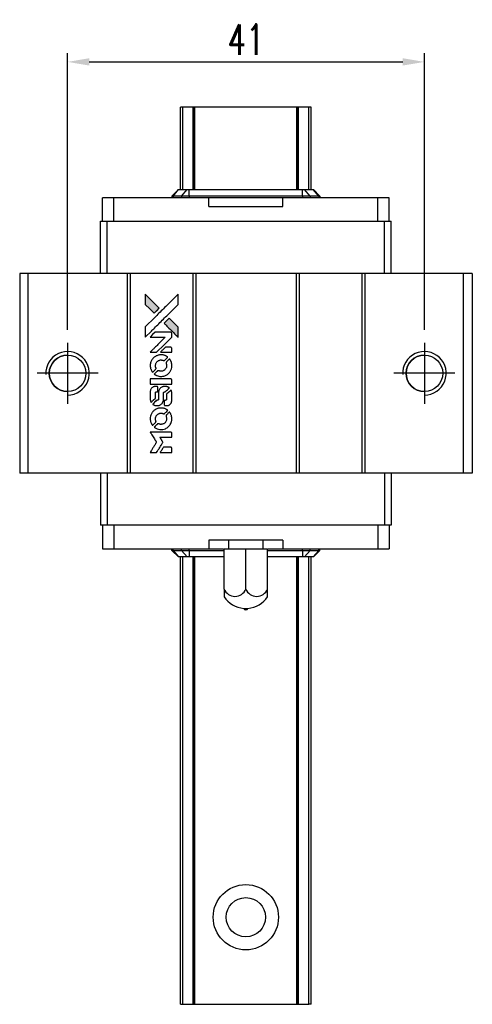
# Model space of a CAD drawing. Header units: millimetres. Extents: x 953 to 1179, y 90 to 267.
# Tile 2 of 3: x 968 to 1020, y 154 to 267. Entities that reach past the tile are written whole.
import ezdxf

# ---------------------------------------------------------------- set-up
doc = ezdxf.new("R2010")
doc.units = ezdxf.units.MM
doc.header["$LTSCALE"] = 0.1
doc.layers.get('0').update_dxf_attribs({"linetype": 'CONTINUOUS'})
doc.layers.get('Defpoints').update_dxf_attribs({"linetype": 'CONTINUOUS'})
doc.styles.add('DIM-7', font='SIMPLEX.shx', dxfattribs={"width": 0.7, "bigfont": 'chineset.shx'})
doc.dimstyles.new('CNS', dxfattribs={"dimtxt": 3.5, "dimasz": 2.5, "dimexe": 1, "dimexo": 1.5, "dimgap": 0.09, "dimtad": 0, "dimdsep": 46, "dimtxsty": 'DIM-7', "dimcen": 0.09, "dimclrd": 1, "dimclre": 1, "dimclrt": 4, "dimadec": 0, "dimazin": 0, "dimtfac": 1, "dimtix": 1, "dimtmove": 2, "dimatfit": 3, "dimfxl": 1, "dimtvp": 0.971429, "dimtolj": 1, "dimarcsym": 0})

# ---------------------------------------------------------------- blocks, each defined once
blk = doc.blocks.new('*D213')
at = {"color": 7, "lineweight": -2}
for p, q in [((973.32, 231.04), (973.32, 262.79)), ((1014.32, 231.04), (1014.32, 262.79)), ((975.82, 261.79), (1011.82, 261.79))]:
    blk.add_line(p, q, dxfattribs=at)
at = {"color": 7}
for points in [[(975.82, 262.21), (975.82, 261.37), (973.32, 261.79)], [(1011.82, 262.21), (1011.82, 261.37), (1014.32, 261.79)]]:
    blk.add_solid(points, dxfattribs=at)
at = {"layer": 'Defpoints', "color": 0}
for p in [(1014.32, 261.79), (973.32, 229.54), (1014.32, 229.54)]:
    blk.add_point(p, dxfattribs=at)
at = {"color": 7, "insert": (993.82, 264.34), "char_height": 3.5, "attachment_point": 5, "style": 'DIM-7'}
blk.add_mtext('\\A1;41', dxfattribs=at)
blk = doc.blocks.new('A$Ce5cb1b67')
at = {"linetype": 'Continuous'}
h = blk.add_hatch(color=256, dxfattribs=at)
h.dxf.hatch_style = 1
h.paths.add_polyline_path([(0, 18.17), (0, 17.58), (0, 16.99), (0.51, 16.49, 0.000288), (0.71, 16.29, 0.000479), (0.87, 16.13, 0.000013), (1.02, 15.98, 0.197177), (1.02, 15.98, 0.197497), (1.02, 15.98, 0.00004), (1.11, 16.07, 0.000834), (1.2, 16.16, 0.000506), (1.32, 16.27), (1.61, 16.56), (0.8, 17.36)])
h.paths.add_polyline_path([(2.75, 15.42), (2.46, 15.13, 0.000476), (2.35, 15.01, 0.000789), (2.25, 14.92, 0.000035), (2.17, 14.83, 0.19758), (2.17, 14.83, 0.198396), (2.17, 14.83, 0.000019), (2.28, 14.71, 0.000582), (2.41, 14.59, 0.000351), (2.56, 14.43, 0.000108), (3.21, 13.79, 0.000692), (3.53, 13.47, 0.000077), (3.76, 13.24, 0.197527), (3.77, 13.24, 0.410181), (3.77, 13.24, 0.000493), (3.77, 13.36, 0.002424), (3.78, 13.53, 0.000529), (3.78, 13.81), (3.78, 14.39), (3.26, 14.9)])
for points in [[(0.51, 16.49, 0.000288), (0.71, 16.29, 0.000479), (0.87, 16.13, 0.000013), (1.02, 15.98, 0.197177), (1.02, 15.98, 0.197497), (1.02, 15.98, 0.00004), (1.11, 16.07, 0.000836), (1.2, 16.16, 0.000505), (1.32, 16.27), (1.61, 16.56), (0.8, 17.36), (0, 18.17), (0, 17.58), (0, 16.99)], [(0.71, 13.93, -0.000056), (1.06, 14.28, -0.000021), (1.55, 14.77, -0.000021), (2.09, 15.31, -0.000025), (2.59, 15.81), (3.78, 16.99), (3.77, 17.58), (3.77, 18.16), (2.98, 17.37, 0.000274), (2.6, 16.99, 0.000123), (2.1, 16.5, 0.000121), (1.57, 15.97, 0.000165), (1.09, 15.49), (0, 14.4), (0, 13.81), (0, 13.22)], [(2.56, 14.43, 0.000108), (3.21, 13.79, 0.000692), (3.53, 13.47, 0.000077), (3.76, 13.24, 0.197527), (3.77, 13.24, 0.410182), (3.77, 13.24, 0.000493), (3.77, 13.36, 0.002424), (3.78, 13.53, 0.000529), (3.78, 13.81), (3.78, 14.39), (3.26, 14.9), (2.75, 15.42), (2.46, 15.13, 0.000476), (2.35, 15.01, 0.000789), (2.25, 14.92, 0.000035), (2.17, 14.83, 0.19758), (2.17, 14.83, 0.198396), (2.17, 14.83, 0.000019), (2.28, 14.71, 0.000582), (2.41, 14.59, 0.000351)], [(0.94, 11.49), (1.31, 11.49), (2.18, 12.36), (3.05, 13.23), (3.05, 13.47, 0.0008), (3.05, 13.63, 0.010795), (3.04, 13.69, 0.030495), (3.04, 13.72, 0.080372), (3.03, 13.74, 0.03816), (3.02, 13.76, 0.041799), (3, 13.78, 0.042486), (2.99, 13.79, 0.042078), (2.97, 13.8, 0.099276), (2.94, 13.81, 0.003302), (2.81, 13.81, 0.002586), (2.6, 13.81, 0.000204), (2.04, 13.81), (1.14, 13.81), (0.85, 13.52), (0.56, 13.23), (1.43, 13.23), (2.29, 13.22), (1.44, 12.37, 0.000253), (1.11, 12.04, 0.000412), (0.83, 11.77, 0.000041), (0.58, 11.52, 0.041338), (0.57, 11.51), (0.56, 11.49)], [(2.39, 11.49), (3.05, 11.49), (3.05, 11.73), (3.05, 11.98), (3.03, 12.01, 0.03146), (3.02, 12.02, 0.026444), (3.01, 12.03, 0.026444), (3, 12.04, 0.031457), (2.98, 12.05), (2.95, 12.07), (2.63, 12.07), (2.31, 12.07), (2.02, 11.79, 0.000745), (1.91, 11.68, 0.001228), (1.82, 11.58, 0.000087), (1.74, 11.5, 0.195134), (1.74, 11.49, 0.412117), (1.74, 11.49, 0.000048), (1.93, 11.49, 0.00109), (2.14, 11.49, 0.000653)], [(0.58, 9.83, 0.023681), (0.59, 9.72, 0.022402), (0.62, 9.62, 0.021929), (0.66, 9.52, 0.020503), (0.7, 9.42, 0.013745), (0.73, 9.36, 0.009767), (0.77, 9.3, 0.009658), (0.8, 9.24, 0.027804), (0.83, 9.2), (0.84, 9.19), (1.03, 9.37, 0.002053), (1.11, 9.46, 0.006738), (1.17, 9.52, 0.007826), (1.21, 9.56, 0.063909), (1.22, 9.58, 0.061532), (1.23, 9.61, 0.068674), (1.24, 9.65, 0.052072), (1.23, 9.69, 0.019648), (1.21, 9.74, -0.018366), (1.19, 9.8, -0.0288), (1.18, 9.86, -0.029061), (1.17, 9.92, -0.019155), (1.17, 9.99, -0.053809), (1.2, 10.13, -0.058833), (1.25, 10.27, -0.058566), (1.33, 10.38, -0.052525), (1.44, 10.48, -0.044733), (1.53, 10.54, -0.040573), (1.64, 10.58, -0.041123), (1.74, 10.61, -0.04951), (1.85, 10.61, -0.017369), (1.9, 10.6, -0.024255), (1.94, 10.6, -0.023787), (1.98, 10.58, -0.015798), (2.03, 10.57, 0.010631), (2.06, 10.55, 0.033653), (2.08, 10.55, 0.037806), (2.1, 10.55, 0.016307), (2.13, 10.55, 0.068179), (2.18, 10.55, 0.095747), (2.22, 10.57, 0.033418), (2.28, 10.62, 0.002133), (2.43, 10.78, 0.001452), (2.52, 10.87, 0.012393), (2.56, 10.91, 0.020479), (2.58, 10.93, 0.344362), (2.57, 10.94, 0.074287), (2.55, 10.96, 0.005454), (2.49, 11.01, 0.008391), (2.42, 11.05, 0.017097), (2.36, 11.08, 0.027375), (2.24, 11.13, 0.02835), (2.12, 11.17, 0.027723), (1.99, 11.19, 0.023913), (1.86, 11.2, 0.027047), (1.7, 11.19, 0.031685), (1.55, 11.17, 0.032425), (1.4, 11.13, 0.031013), (1.26, 11.07, 0.037914), (1.09, 10.97, 0.040153), (0.95, 10.85, 0.039834), (0.82, 10.71, 0.036173), (0.71, 10.54, 0.040752), (0.64, 10.38, 0.035885), (0.6, 10.2, 0.035491), (0.57, 10.01, 0.037615)], [(1.08, 8.96, 0.018008), (1.14, 8.92, 0.009842), (1.2, 8.88, 0.009807), (1.28, 8.85, 0.015716), (1.34, 8.82, 0.048467), (1.56, 8.75, 0.045841), (1.79, 8.72, 0.046006), (2.03, 8.74, 0.049638), (2.25, 8.8, 0.064819), (2.54, 8.95, 0.06695), (2.78, 9.17, 0.066691), (2.95, 9.45, 0.063505), (3.04, 9.76, 0.03135), (3.05, 9.84, 0.010439), (3.05, 9.96, 0.010391), (3.05, 10.08, 0.032408), (3.04, 10.16, 0.015696), (3.02, 10.25, 0.018095), (3, 10.34, 0.018551), (2.97, 10.42, 0.018352), (2.93, 10.5, 0.015568), (2.9, 10.56, 0.009832), (2.87, 10.62, 0.009795), (2.83, 10.68, 0.023727), (2.8, 10.72), (2.79, 10.73), (2.61, 10.56, 0.001528), (2.5, 10.45, 0.010022), (2.45, 10.4, 0.019586), (2.43, 10.37, 0.061865), (2.41, 10.34, 0.055054), (2.4, 10.31, 0.061607), (2.4, 10.27, 0.048725), (2.4, 10.22, 0.020221), (2.42, 10.16, -0.017722), (2.44, 10.1, -0.02685), (2.45, 10.04, -0.02759), (2.45, 9.99, -0.020233), (2.45, 9.93, -0.04793), (2.44, 9.81, -0.048386), (2.4, 9.69, -0.047866), (2.33, 9.59, -0.044964), (2.25, 9.5, -0.04333), (2.16, 9.42, -0.050921), (2.05, 9.36, -0.051473), (1.94, 9.33, -0.0459), (1.82, 9.32, -0.019014), (1.76, 9.32, -0.024114), (1.71, 9.33, -0.025081), (1.66, 9.34, -0.023892), (1.61, 9.36, 0.008624), (1.57, 9.37, 0.026486), (1.54, 9.38, 0.035074), (1.51, 9.38, 0.02756), (1.49, 9.38, 0.087163), (1.45, 9.37, 0.073291), (1.41, 9.35, 0.028074), (1.35, 9.3, 0.002594), (1.22, 9.17), (1.04, 8.99)], [(1.81, 7.85), (3.05, 7.85), (3.05, 8.1), (3.05, 8.34), (3.03, 8.37, 0.071429), (3.01, 8.39, 0.054799), (2.99, 8.41, 0.053585), (2.96, 8.43, 0.060698), (2.93, 8.44, 0.033975), (2.88, 8.44, 0.000112), (2.25, 8.44, 0.000726), (1.63, 8.44, 0.001084), (1.1, 8.44), (0.57, 8.43), (0.57, 8.14), (0.57, 7.85)], [(0.58, 6.04, 0.018538), (0.58, 6, 0.010695), (0.59, 5.96, 0.01068), (0.6, 5.92, 0.017678), (0.61, 5.88, 0.013849), (0.63, 5.84, 0.011814), (0.64, 5.79, 0.004513), (0.66, 5.75, 0.290035), (0.67, 5.75, 0.196418), (0.67, 5.75, 0.000124), (0.74, 5.82, 0.001477), (0.82, 5.9, 0.000898), (0.92, 6), (1.17, 6.24), (1.17, 6.55, -0.001471), (1.17, 6.79, -0.028714), (1.17, 6.86, -0.097073), (1.19, 6.9, -0.084199), (1.22, 6.93, -0.042698), (1.24, 6.95, -0.053912), (1.26, 6.96, -0.051004), (1.29, 6.97, -0.032967), (1.32, 6.97, 0.00807), (1.33, 6.97, 0.003023), (1.36, 6.97, 0.002994), (1.38, 6.97, 0.003629), (1.4, 6.97), (1.46, 6.98), (1.46, 7.21, 0.001618), (1.45, 7.33, 0.005206), (1.45, 7.4, 0.00535), (1.45, 7.45, 0.060675), (1.45, 7.47, 0.048484), (1.44, 7.48, 0.02389), (1.44, 7.5, 0.022812), (1.43, 7.51, 0.02462), (1.41, 7.52, 0.061781), (1.39, 7.55, 0.080179), (1.35, 7.56, 0.048561), (1.31, 7.57, 0.010021), (1.22, 7.57, 0.016602), (1.11, 7.57, 0.031409), (1.03, 7.55, 0.036474), (0.95, 7.53, 0.03439), (0.88, 7.5, 0.065928), (0.76, 7.42, 0.069066), (0.67, 7.31, 0.065697), (0.61, 7.18, 0.051559), (0.58, 7.02, 0.020904), (0.57, 6.94, 0.000451), (0.57, 6.53, 0.000419), (0.57, 6.12, 0.022759)], [(0.9, 5.5, 0.023289), (0.96, 5.46, 0.026845), (1.01, 5.43, 0.026047), (1.08, 5.41, 0.019751), (1.15, 5.39, 0.013249), (1.19, 5.38, 0.025169), (1.23, 5.37, 0.016532), (1.27, 5.37, 0.002937), (1.35, 5.37, 0.003317), (1.42, 5.37, 0.011808), (1.46, 5.37, 0.01777), (1.49, 5.38, 0.021476), (1.52, 5.38, 0.04325), (1.66, 5.42, 0.045753), (1.78, 5.49, 0.04649), (1.88, 5.57, 0.047672), (1.97, 5.67, 0.025315), (1.99, 5.71, 0.015208), (2.02, 5.76, 0.01512), (2.05, 5.82, 0.022488), (2.07, 5.87, 0.027857), (2.09, 5.95, 0.034138), (2.1, 6.02, 0.014286), (2.1, 6.14, 0.00124), (2.1, 6.43, -0.00103), (2.1, 6.6, -0.002552), (2.1, 6.73, -0.001594), (2.11, 6.83, -0.047676), (2.11, 6.86, -0.085307), (2.13, 6.9, -0.097789), (2.16, 6.93, -0.085947), (2.2, 6.96, -0.051339), (2.26, 6.97, 0.014634), (2.28, 6.97, 0.015028), (2.3, 6.97, 0.014927), (2.31, 6.98, 0.059415), (2.32, 6.98, 0.070595), (2.34, 6.99, 0.00028), (2.55, 7.2, 0.000111), (2.76, 7.41, 0.200239), (2.77, 7.42, 0.268906), (2.76, 7.42, 0.001866), (2.71, 7.45, 0.007532), (2.66, 7.48, 0.017818), (2.62, 7.5, 0.013256), (2.58, 7.52, 0.011636), (2.54, 7.53, 0.011528), (2.49, 7.54, 0.012303), (2.45, 7.56, 0.0423), (2.38, 7.56, 0.013657), (2.27, 7.57, 0.013857), (2.17, 7.56, 0.037428), (2.09, 7.55, 0.014927), (2.04, 7.54, 0.0122), (1.99, 7.52, 0.012518), (1.94, 7.51, 0.023062), (1.9, 7.49, 0.065961), (1.76, 7.4, 0.06055), (1.65, 7.27, 0.059676), (1.57, 7.11, 0.060497), (1.52, 6.94, 0.025683), (1.52, 6.9, 0.001528), (1.52, 6.79, 0.002124), (1.52, 6.65, 0.001173), (1.52, 6.49, -0.000809), (1.52, 6.19, -0.017164), (1.52, 6.1, -0.063931), (1.51, 6.05, -0.108429), (1.49, 6.02, -0.052941), (1.46, 6, -0.063675), (1.44, 5.99, -0.050562), (1.41, 5.98, -0.020337), (1.36, 5.98, 0.009897), (1.34, 5.97, 0.016482), (1.31, 5.97, 0.019019), (1.3, 5.97, 0.06043), (1.28, 5.96, 0.076267), (1.26, 5.94, 0.00054), (1.07, 5.75, 0.000307), (0.87, 5.55, 0.142594), (0.86, 5.53, 0.232419), (0.86, 5.53, 0.022995), (0.87, 5.52, 0.024627), (0.88, 5.51, 0.015407)], [(2.18, 5.47, 0.065483), (2.19, 5.44, 0.053271), (2.21, 5.41, 0.052018), (2.24, 5.39, 0.0556), (2.27, 5.38, 0.036839), (2.29, 5.37, 0.026922), (2.31, 5.37, 0.016905), (2.35, 5.37, 0.004317), (2.4, 5.37, 0.016369), (2.5, 5.37, 0.029936), (2.59, 5.38, 0.03418), (2.67, 5.4, 0.031327), (2.74, 5.43, 0.046935), (2.83, 5.49, 0.054053), (2.91, 5.56, 0.053701), (2.97, 5.64, 0.045364), (3.01, 5.74, 0.032479), (3.03, 5.83, 0.03386), (3.04, 5.92, 0.013578), (3.05, 6.06, 0.001155), (3.05, 6.42, 0.000413), (3.05, 6.73, 0.005008), (3.04, 6.85, 0.013199), (3.04, 6.92, 0.033956), (3.03, 6.97, 0.013909), (3.02, 7.02, 0.010864), (3, 7.07, 0.010938), (2.99, 7.12, 0.028702), (2.97, 7.16), (2.96, 7.18), (2.71, 6.93), (2.45, 6.68), (2.45, 6.39, -0.001504), (2.45, 6.27, -0.00328), (2.45, 6.17, -0.001901), (2.45, 6.1, -0.061333), (2.45, 6.08, -0.063621), (2.44, 6.05, -0.048633), (2.42, 6.03, -0.046769), (2.4, 6.01, -0.047961), (2.37, 5.99, -0.02678), (2.35, 5.98, -0.050957), (2.33, 5.98, -0.029398), (2.3, 5.97, -0.00401), (2.25, 5.97), (2.17, 5.97), (2.17, 5.73, 0.001061), (2.17, 5.59, 0.009147), (2.17, 5.53, 0.020721), (2.17, 5.49, 0.051619)], [(0.58, 3.73, 0.024131), (0.59, 3.62, 0.022344), (0.62, 3.51, 0.021883), (0.66, 3.41, 0.020884), (0.71, 3.3, 0.010669), (0.74, 3.24, 0.010389), (0.77, 3.19, 0.010913), (0.8, 3.13, 0.022227), (0.83, 3.09), (0.84, 3.08), (1.03, 3.27, 0.002452), (1.1, 3.34, 0.003628), (1.16, 3.41, 0.001662), (1.21, 3.46, 0.070159), (1.22, 3.48, 0.047671), (1.23, 3.49, 0.018624), (1.23, 3.5, 0.017921), (1.23, 3.52, 0.018804), (1.23, 3.54, 0.018255), (1.24, 3.56, 0.041312), (1.23, 3.58, 0.037164), (1.23, 3.6, 0.012342), (1.22, 3.62, -0.015101), (1.2, 3.68, -0.035998), (1.18, 3.73, -0.033244), (1.18, 3.78, -0.011249), (1.18, 3.86, -0.004059), (1.18, 3.92, -0.019693), (1.18, 3.96, -0.027943), (1.18, 3.98, -0.014411), (1.19, 4.02, -0.033089), (1.22, 4.1, -0.033887), (1.26, 4.18, -0.034021), (1.31, 4.25, -0.033942), (1.37, 4.32, -0.02816), (1.44, 4.38, -0.035032), (1.5, 4.42, -0.035269), (1.58, 4.46, -0.029196), (1.66, 4.49, -0.037862), (1.76, 4.5, -0.043657), (1.85, 4.51, -0.043064), (1.94, 4.49, -0.035184), (2.04, 4.46, 0.033699), (2.08, 4.45, 0.052815), (2.13, 4.44, 0.059167), (2.16, 4.44, 0.058972), (2.2, 4.45, 0.059208), (2.23, 4.47, 0.021125), (2.26, 4.5, 0.008691), (2.32, 4.56, 0.000851), (2.46, 4.7, 0.001873), (2.53, 4.77, 0.013884), (2.56, 4.8, 0.022355), (2.58, 4.83, 0.341453), (2.58, 4.84, 0.073011), (2.56, 4.85, 0.004587), (2.49, 4.9, 0.00748), (2.42, 4.94, 0.016837), (2.37, 4.97, 0.028606), (2.24, 5.02, 0.031352), (2.11, 5.06, 0.031004), (1.97, 5.09, 0.0268), (1.83, 5.09, 0.026698), (1.67, 5.09, 0.03002), (1.53, 5.06, 0.030357), (1.39, 5.02, 0.028554), (1.25, 4.96, 0.062944), (1, 4.79, 0.062206), (0.79, 4.56, 0.062448), (0.65, 4.29, 0.064355), (0.58, 4, 0.017377), (0.57, 3.94, 0.008369), (0.57, 3.86, 0.008367), (0.57, 3.79, 0.01757)], [(1.08, 2.85, 0.064158), (1.37, 2.7, 0.06356), (1.69, 2.62, 0.064004), (2.01, 2.63, 0.066747), (2.32, 2.72, 0.04321), (2.51, 2.82, 0.044737), (2.68, 2.96, 0.044901), (2.82, 3.12, 0.044184), (2.93, 3.31, 0.026293), (2.99, 3.45, 0.033344), (3.03, 3.59, 0.033227), (3.05, 3.73, 0.025815), (3.05, 3.88, 0.023119), (3.04, 4.03, 0.031044), (3.02, 4.16, 0.031337), (2.98, 4.29, 0.024258), (2.92, 4.42, 0.015622), (2.89, 4.47, 0.008495), (2.86, 4.53, 0.008415), (2.83, 4.58, 0.020814), (2.8, 4.62), (2.78, 4.63), (2.61, 4.45, 0.002843), (2.47, 4.32, 0.033917), (2.42, 4.27, 0.087906), (2.4, 4.22, 0.073302), (2.4, 4.18, 0.022047), (2.4, 4.15, 0.026465), (2.4, 4.13, 0.022233), (2.41, 4.11, 0.009985), (2.42, 4.07, -0.039011), (2.45, 3.96, -0.044398), (2.45, 3.85, -0.045096), (2.44, 3.74, -0.04265), (2.41, 3.63, -0.071154), (2.33, 3.47, -0.068827), (2.2, 3.34, -0.068713), (2.05, 3.26, -0.070507), (1.87, 3.22, -0.028605), (1.8, 3.21, -0.031418), (1.73, 3.22, -0.031044), (1.66, 3.23, -0.02668), (1.59, 3.26, 0.038913), (1.54, 3.27, 0.043732), (1.5, 3.28, 0.047754), (1.46, 3.28, 0.075756), (1.43, 3.27, 0.07294), (1.41, 3.25, 0.003456), (1.36, 3.21, 0.005023), (1.3, 3.15, 0.002422), (1.22, 3.07, 0.000819), (1.15, 3, 0.001349), (1.09, 2.94, 0.0001), (1.04, 2.89, 0.205335), (1.04, 2.89, 0.219821), (1.04, 2.89, 0.002494), (1.05, 2.88, 0.007089), (1.07, 2.87, 0.004494)], [(0.94, 0), (1.31, 0), (1.38, 0.1, -0.000297), (1.42, 0.17, -0.000037), (1.5, 0.3, -0.000043), (1.6, 0.46, -0.000036), (1.71, 0.64, 0.000044), (1.81, 0.81, 0.000063), (1.9, 0.96, 0.000035), (1.98, 1.09, 0.0009), (2, 1.12), (2.03, 1.17), (1.99, 1.24, 0.001175), (1.97, 1.27, 0.000208), (1.92, 1.34, 0.000225), (1.87, 1.43, 0.000203), (1.82, 1.51, -0.000711), (1.77, 1.6, -0.001119), (1.72, 1.67, -0.000263), (1.69, 1.73, -0.04589), (1.68, 1.73, -0.519312), (1.69, 1.74, -0.001914), (1.79, 1.74, -0.003124), (1.95, 1.74, -0.000285), (2.36, 1.74), (3.05, 1.74), (3.05, 1.98, 0.001727), (3.05, 2.15, 0.025279), (3.04, 2.21, 0.073886), (3.04, 2.25, 0.07426), (3.02, 2.28, 0.03264), (3.01, 2.29, 0.01784), (3, 2.3, 0.017712), (2.99, 2.3, 0.026854), (2.98, 2.31), (2.95, 2.32), (1.76, 2.33), (0.56, 2.33), (0.57, 2.31, -0.004595), (0.58, 2.3, -0.00016), (0.6, 2.27, -0.000298), (0.63, 2.23, -0.000208), (0.66, 2.18, 0.000986), (0.75, 2.03, 0.00025), (0.89, 1.8, 0.000268), (1.05, 1.56, 0.000436), (1.18, 1.35, -0.002932), (1.22, 1.28, -0.004718), (1.25, 1.22, -0.001113), (1.29, 1.17, -0.227179), (1.29, 1.16, -0.045982), (1.28, 1.16, -0.000145), (1.24, 1.09, -0.000825), (1.19, 1.01, -0.000517), (1.13, 0.92, 0.000056), (0.94, 0.6, 0.000289), (0.83, 0.43, 0.000481), (0.75, 0.3, 0.000418), (0.67, 0.16), (0.57, 0)], [(2.39, 0), (3.05, 0), (3.05, 0.24, 0.000842), (3.05, 0.39, 0.010591), (3.05, 0.45, 0.028995), (3.04, 0.48, 0.069543), (3.04, 0.51, 0.051063), (3.02, 0.53, 0.039932), (3.01, 0.55, 0.039414), (2.99, 0.56, 0.045845), (2.96, 0.58, 0.094811), (2.94, 0.58, 0.007124), (2.88, 0.58, 0.004713), (2.76, 0.59, 0.000534), (2.51, 0.59), (2.09, 0.59), (2.05, 0.53, 0.000828), (1.94, 0.35, 0.000879), (1.84, 0.18, 0.000048), (1.73, 0.01, 0.137596), (1.73, 0, 0.413028), (1.73, 0, 0.000016), (1.93, 0, 0.000623), (2.14, 0, 0.000374)]]:
    blk.add_lwpolyline(points, format="xyb", close=True)

msp = doc.modelspace()

# ---------------------------------------------------------------- linework, layer by layer
at = {"color": 7, "linetype": 'Continuous', "lineweight": 25}
for p, q in [((986.55, 256.586), (986.299, 256.586)), ((986.299, 247.126), (986.299, 256.586)), ((986.299, 256.586), (986.299, 256.586)), ((986.299, 247.126), (986.299, 256.586)), ((987.739, 256.586), (986.55, 256.586)), ((986.55, 247.126), (986.55, 256.586)), ((987.824, 256.586), (987.739, 256.586)), ((987.739, 247.126), (987.739, 256.586)), ((987.949, 256.586), (987.824, 256.586)), ((987.824, 247.126), (987.824, 256.586)), ((999.649, 256.586), (987.949, 256.586)), ((987.949, 247.126), (987.949, 256.586)), ((999.649, 247.126), (999.649, 256.586)), ((999.773, 256.586), (999.649, 256.586)), ((999.859, 256.586), (999.773, 256.586)), ((999.773, 247.126), (999.773, 256.586)), ((1001.047, 256.586), (999.859, 256.586)), ((999.859, 247.126), (999.859, 256.586)), ((1001.047, 247.126), (1001.047, 256.586)), ((1001.299, 247.126), (1001.299, 256.586)), ((1001.299, 247.126), (1001.299, 256.586)), ((985.309, 246.386), (986.049, 247.126)), ((985.436, 246.386), (986.082, 247.126)), ((986.049, 247.126), (986.082, 247.126)), ((986.082, 247.126), (987.063, 247.126)), ((986.417, 246.386), (987.063, 247.126)), ((987.063, 247.126), (987.29, 247.126)), ((987.29, 246.386), (987.29, 247.126)), ((987.29, 247.126), (1000.328, 247.126)), ((1000.328, 246.386), (1000.328, 247.126)), ((1000.328, 247.126), (1000.555, 247.126)), ((1001.201, 246.386), (1000.555, 247.126)), ((1000.555, 247.126), (1001.536, 247.126)), ((1002.181, 246.386), (1001.536, 247.126)), ((1001.536, 247.126), (1001.569, 247.126)), ((1002.309, 246.386), (1001.569, 247.126)), ((977.334, 243.486), (977.334, 246.186)), ((978.635, 246.186), (977.334, 246.186)), ((978.635, 243.486), (978.635, 246.186)), ((989.559, 246.186), (978.635, 246.186)), ((985.436, 246.386), (985.309, 246.386)), ((985.309, 246.386), (985.309, 246.186)), ((986.417, 246.386), (985.436, 246.386)), ((985.436, 246.386), (985.436, 246.186)), ((987.29, 246.386), (986.417, 246.386)), ((986.417, 246.386), (986.417, 246.186)), ((1000.328, 246.386), (987.29, 246.386)), ((987.29, 246.386), (987.29, 246.186)), ((989.559, 245.186), (989.559, 246.186)), ((998.059, 245.186), (998.059, 246.186)), ((1008.982, 246.186), (998.059, 246.186)), ((1001.201, 246.386), (1000.328, 246.386)), ((1000.328, 246.386), (1000.328, 246.186)), ((1001.201, 246.386), (1001.201, 246.186)), ((1002.181, 246.386), (1001.201, 246.386)), ((1002.181, 246.386), (1002.181, 246.186)), ((1002.309, 246.386), (1002.181, 246.386)), ((1002.309, 246.386), (1002.309, 246.186)), ((1008.982, 243.486), (1008.982, 246.186)), ((1010.284, 246.186), (1008.982, 246.186)), ((1010.284, 243.486), (1010.284, 246.186)), ((989.559, 245.186), (998.059, 245.186)), ((977.099, 237.486), (977.099, 243.486)), ((977.099, 243.486), (977.857, 243.486)), ((977.857, 237.486), (977.857, 243.486)), ((977.857, 243.486), (1009.741, 243.486)), ((1009.741, 237.486), (1009.741, 243.486)), ((1009.741, 243.486), (1010.499, 243.486)), ((1010.499, 237.486), (1010.499, 243.486)), ((967.819, 237.486), (967.819, 214.586)), ((968.769, 237.486), (967.819, 237.486)), ((968.769, 237.486), (968.769, 214.586)), ((980.169, 237.486), (968.769, 237.486)), ((980.169, 237.486), (980.169, 214.586)), ((980.519, 237.486), (980.169, 237.486)), ((980.519, 237.486), (980.519, 214.586)), ((987.719, 237.486), (980.519, 237.486)), ((987.719, 237.486), (987.719, 214.586)), ((988.069, 237.486), (987.719, 237.486)), ((988.069, 237.486), (988.069, 214.586)), ((999.569, 237.486), (988.069, 237.486)), ((999.569, 237.486), (999.569, 214.586)), ((999.919, 237.486), (999.569, 237.486)), ((999.919, 237.486), (999.919, 214.586)), ((1007.119, 237.486), (999.919, 237.486)), ((1007.119, 237.486), (1007.119, 214.586)), ((1007.469, 237.486), (1007.119, 237.486)), ((1007.469, 237.486), (1007.469, 214.586)), ((1018.769, 237.486), (1007.469, 237.486)), ((1018.769, 237.486), (1018.769, 214.586)), ((1019.819, 237.486), (1018.769, 237.486)), ((1019.819, 237.486), (1019.819, 214.586)), ((968.769, 214.586), (967.819, 214.586)), ((980.169, 214.586), (968.769, 214.586)), ((977.099, 214.586), (977.099, 208.586)), ((977.857, 214.586), (977.857, 208.586)), ((980.519, 214.586), (980.169, 214.586)), ((987.719, 214.586), (980.519, 214.586)), ((988.069, 214.586), (987.719, 214.586)), ((999.569, 214.586), (988.069, 214.586)), ((999.919, 214.586), (999.569, 214.586)), ((1007.119, 214.586), (999.919, 214.586)), ((1007.469, 214.586), (1007.119, 214.586)), ((1018.769, 214.586), (1007.469, 214.586)), ((1009.741, 214.586), (1009.741, 208.586)), ((1010.499, 214.586), (1010.499, 208.586)), ((1019.819, 214.586), (1018.769, 214.586)), ((977.857, 208.586), (977.099, 208.586)), ((977.334, 208.586), (977.334, 205.886)), ((1009.741, 208.586), (977.857, 208.586)), ((978.635, 208.586), (978.635, 205.886)), ((1008.982, 208.586), (1008.982, 205.886)), ((1010.499, 208.586), (1009.741, 208.586)), ((1010.284, 208.586), (1010.284, 205.886)), ((989.559, 206.886), (989.559, 205.886)), ((998.059, 206.886), (989.559, 206.886)), ((991.799, 206.886), (991.799, 205.886)), ((995.799, 205.886), (995.799, 206.886)), ((998.059, 206.886), (998.059, 205.886)), ((977.334, 205.886), (978.635, 205.886)), ((978.635, 205.886), (989.559, 205.886)), ((985.309, 205.686), (985.309, 205.886)), ((985.436, 205.686), (985.436, 205.886)), ((986.417, 205.686), (986.417, 205.886)), ((987.29, 205.686), (987.29, 205.886)), ((991.299, 201.268), (991.299, 205.886)), ((991.299, 205.886), (993.799, 205.886)), ((993.799, 201.268), (993.799, 205.886)), ((993.799, 205.886), (996.299, 205.886)), ((996.299, 201.268), (996.299, 205.886)), ((998.059, 205.886), (1008.982, 205.886)), ((1000.328, 205.686), (1000.328, 205.886)), ((1001.2, 205.686), (1001.2, 205.886)), ((1002.181, 205.686), (1002.181, 205.886)), ((1002.309, 205.686), (1002.309, 205.886)), ((1008.982, 205.886), (1010.284, 205.886)), ((985.309, 205.686), (985.436, 205.686)), ((985.309, 205.686), (986.049, 204.946)), ((985.436, 205.686), (986.417, 205.686)), ((985.436, 205.686), (986.082, 204.946)), ((986.082, 204.946), (986.049, 204.946)), ((987.063, 204.946), (986.082, 204.946)), ((986.299, 153.586), (986.299, 204.946)), ((986.299, 153.586), (986.299, 204.946)), ((986.417, 205.686), (987.29, 205.686)), ((986.417, 205.686), (987.063, 204.946)), ((986.55, 153.586), (986.55, 204.946)), ((987.29, 204.946), (987.063, 204.946)), ((987.29, 205.686), (987.29, 204.946)), ((987.29, 205.686), (991.299, 205.686)), ((991.299, 204.946), (987.29, 204.946)), ((987.739, 153.586), (987.739, 204.946)), ((987.824, 153.586), (987.824, 204.946)), ((987.949, 153.586), (987.949, 204.946)), ((996.299, 205.686), (1000.328, 205.686)), ((1000.328, 204.946), (996.299, 204.946)), ((999.649, 153.586), (999.649, 204.946)), ((999.773, 153.586), (999.773, 204.946)), ((999.859, 153.586), (999.859, 204.946)), ((1000.328, 205.686), (1000.328, 204.946)), ((1000.328, 205.686), (1001.2, 205.686)), ((1000.555, 204.946), (1000.328, 204.946)), ((1001.2, 205.686), (1000.555, 204.946)), ((1001.536, 204.946), (1000.555, 204.946)), ((1001.047, 153.586), (1001.047, 204.946)), ((1001.2, 205.686), (1002.181, 205.686)), ((1001.299, 153.586), (1001.299, 204.946)), ((1001.299, 153.586), (1001.299, 204.946)), ((1002.181, 205.686), (1001.536, 204.946)), ((1001.569, 204.946), (1001.536, 204.946)), ((1002.309, 205.686), (1001.569, 204.946)), ((1002.181, 205.686), (1002.309, 205.686)), ((991.299, 201.268), (991.299, 200.377)), ((996.299, 200.377), (996.299, 201.268)), ((993.566, 199.045), (993.799, 199.045)), ((993.799, 199.045), (994.032, 199.045)), ((986.299, 153.586), (986.55, 153.586)), ((986.299, 153.586), (986.299, 153.586)), ((986.55, 153.586), (987.739, 153.586)), ((987.739, 153.586), (987.824, 153.586)), ((987.824, 153.586), (987.949, 153.586)), ((987.949, 153.586), (999.649, 153.586)), ((999.649, 153.586), (999.773, 153.586)), ((999.773, 153.586), (999.859, 153.586)), ((999.859, 153.586), (1001.047, 153.586))]:
    msp.add_line(p, q, dxfattribs=at)
for p, q in [((973.319, 229.536), (973.319, 222.536)), ((1014.319, 229.536), (1014.319, 222.536)), ((976.819, 226.036), (969.819, 226.036)), ((1017.819, 226.036), (1010.819, 226.036))]:
    msp.add_line(p, q)
for centre, radius in [((973.319, 226.036), 2.1), ((1014.319, 226.036), 2.1), ((993.799, 163.586), 3.75), ((993.799, 163.586), 2.25)]:
    msp.add_circle(centre, radius, dxfattribs=at)
for centre in [(973.319, 226.036), (1014.319, 226.036)]:
    msp.add_arc(centre, 2.5, 270, 183.42717)
for centre, radius, start, end in [((973.319, 226.036), 2.1, 90, 180), ((1014.319, 226.036), 2.1, 90, 180), ((973.319, 226.036), 2.1, 180, 270), ((1014.319, 226.036), 2.1, 180, 270), ((992.549, 201.759), 1.343, 201.45578, 338.54422), ((995.049, 201.759), 1.343, 201.45578, 338.54422), ((993.799, 202.036), 3, 213.55731, 265.54803), ((993.799, 202.036), 3, 274.45197, 326.44269), ((993.799, 199.136), 0.25, 201.33333, 270), ((993.799, 199.136), 0.25, 270, 338.66667)]:
    msp.add_arc(centre, radius, start, end, dxfattribs=at)
for points, knots in [([(1001.299, 256.586), (1001.299, 256.586), (1001.275, 256.586), (1001.18, 256.586), (1001.111, 256.586), (1001.047, 256.586)], [0, 0, 0, 0, 0.5, 0.5, 1, 1, 1, 1]), ([(998.059, 246.186), (998.059, 246.186), (997.956, 246.186), (997.525, 246.186), (997.198, 246.186), (996.602, 246.186), (996.386, 246.186), (996.049, 246.186), (995.935, 246.186), (995.699, 246.186), (995.577, 246.186), (994.946, 246.186), (994.378, 246.186), (993.24, 246.186), (992.672, 246.186), (992.041, 246.186), (991.918, 246.186), (991.682, 246.186), (991.569, 246.186), (991.232, 246.186), (991.016, 246.186), (990.42, 246.186), (990.093, 246.186), (989.662, 246.186), (989.559, 246.186), (989.559, 246.186)], [0, 0, 0, 0, 0.125, 0.125, 0.25, 0.25, 0.3125, 0.3125, 0.34375, 0.34375, 0.375, 0.375, 0.5, 0.5, 0.625, 0.625, 0.65625, 0.65625, 0.6875, 0.6875, 0.75, 0.75, 0.875, 0.875, 1, 1, 1, 1]), ([(989.559, 205.886), (989.586, 205.886), (989.64, 205.886), (990.094, 205.886), (990.643, 205.886), (991.099, 205.886), (991.247, 205.886)], [0, 0, 0, 0, 0.2803631, 0.5706163, 0.8608696, 1, 1, 1, 1]), ([(996.351, 205.886), (996.505, 205.886), (996.969, 205.886), (997.524, 205.886), (997.977, 205.886), (998.032, 205.886), (998.059, 205.886)], [0, 0, 0, 0, 0.1445848, 0.4329992, 0.7214133, 1, 1, 1, 1]), ([(1001.299, 153.586), (1001.299, 153.586), (1001.275, 153.586), (1001.18, 153.586), (1001.111, 153.586), (1001.047, 153.586)], [0, 0, 0, 0, 0.5, 0.5, 1, 1, 1, 1])]:
    msp.add_open_spline(points, degree=3, knots=knots, dxfattribs=at)

# ---------------------------------------------------------------- block references
msp.add_blockref('A$Ce5cb1b67', (982.246, 216.956))

# ---------------------------------------------------------------- dimensions: what is measured, and where the dimension line sits
at = {"color": 7}
dim = msp.add_linear_dim(base=(1014.319, 261.788), p1=(973.319, 229.536), p2=(1014.319, 229.536), dimstyle='CNS', override={"dimgap": 0.8, "dimtad": 1, "dimclrd": 7, "dimclre": 7, "dimclrt": 7, "dimadec": 2, "dimazin": 2, "dimtmove": 1}, dxfattribs=at)
dim.commit()
dim.dimension.update_dxf_attribs({"geometry": '*D213', "text_midpoint": (993.819, 264.338)})

doc.saveas('drawing.dxf')
